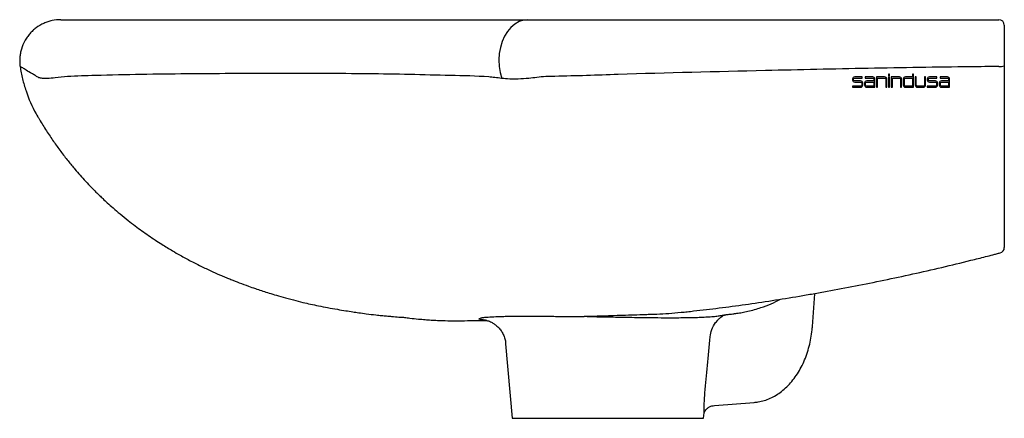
# Model space of a CAD drawing. Header units: millimetres. Extents: x 4186.662 to 4187.022, y 2763.534 to 2763.68.
import ezdxf

# ---------------------------------------------------------------- set-up
doc = ezdxf.new("R2010")
doc.units = ezdxf.units.MM
doc.layers.add('SANINDUSA', color=3, linetype='Continuous')

msp = doc.modelspace()

# ---------------------------------------------------------------- linework, layer by layer
at = {"layer": 'SANINDUSA'}
for p, q in [((4186.667576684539, 2763.645152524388), (4186.66787033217, 2763.644632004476)), ((4186.66787033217, 2763.644632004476), (4186.668204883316, 2763.644055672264)), ((4186.951509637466, 2763.56730530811), (4186.952376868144, 2763.579279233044)), ((4186.865541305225, 2763.570929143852), (4186.867985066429, 2763.570966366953)), ((4186.916669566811, 2763.569342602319), (4186.916913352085, 2763.569616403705)), ((4186.839285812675, 2763.560952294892), (4186.841676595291, 2763.533625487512)), ((4186.915628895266, 2763.538341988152), (4186.930205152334, 2763.53945929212)), ((4186.841676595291, 2763.533625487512), (4186.91167659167, 2763.533625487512)), ((4186.91167659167, 2763.533625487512), (4186.911851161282, 2763.535620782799))]:
    msp.add_line(p, q, dxfattribs=at)
at = {"layer": 'SANINDUSA', "flags": 128}
msp.add_lwpolyline([(4186.847459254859, 2763.679625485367), (4186.845808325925, 2763.67944447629), (4186.844197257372, 2763.678905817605), (4186.842664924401, 2763.678022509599), (4186.841248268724, 2763.676815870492), (4186.839981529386, 2763.675315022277), (4186.838895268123, 2763.673556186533), (4186.838015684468, 2763.671581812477), (4186.837364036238, 2763.669439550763), (4186.836956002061, 2763.667181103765), (4186.836801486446, 2763.664860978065), (4186.836904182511, 2763.662535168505), (4186.837261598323, 2763.660259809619), (4186.837865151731, 2763.658089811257)], dxfattribs=at)
at = {"layer": 'SANINDUSA'}
for points in [[(4186.969130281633, 2763.657177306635), (4186.966954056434, 2763.657177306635, -0.4142135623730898), (4186.966554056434, 2763.657577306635), (4186.966554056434, 2763.657849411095, -0.4142135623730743), (4186.966954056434, 2763.658249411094), (4186.96964227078, 2763.658249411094), (4186.96964227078, 2763.658649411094), (4186.966954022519, 2763.658649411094, 0.4142135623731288), (4186.966154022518, 2763.657849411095), (4186.966154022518, 2763.657577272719, 0.4142135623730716), (4186.966954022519, 2763.656777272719), (4186.969146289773, 2763.656777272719, -0.414213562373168), (4186.969546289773, 2763.656377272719), (4186.969546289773, 2763.655657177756, -0.4142135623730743), (4186.969146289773, 2763.655257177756), (4186.966154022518, 2763.655257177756), (4186.966154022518, 2763.654873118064), (4186.969130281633, 2763.654873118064, 0.4142135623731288), (4186.969930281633, 2763.655673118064), (4186.969930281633, 2763.656377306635, 0.4142135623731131)], [(4186.974330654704, 2763.657849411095, 0.4142135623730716), (4186.973530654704, 2763.658649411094), (4186.970842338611, 2763.658649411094), (4186.970842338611, 2763.658249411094), (4186.973530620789, 2763.658249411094, -0.4142135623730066), (4186.973930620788, 2763.657849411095), (4186.973930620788, 2763.657177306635), (4186.971354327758, 2763.657177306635, 0.4142135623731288), (4186.970554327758, 2763.656377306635), (4186.970554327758, 2763.655673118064, 0.4142135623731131), (4186.971354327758, 2763.654873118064), (4186.974330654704, 2763.654873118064)], [(4186.97533869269, 2763.658249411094), (4186.977930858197, 2763.658249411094, -0.4142135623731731), (4186.978330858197, 2763.657849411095), (4186.978330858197, 2763.654873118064), (4186.978714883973, 2763.654873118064), (4186.978714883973, 2763.657849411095, 0.4142135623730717), (4186.977914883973, 2763.658649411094), (4186.974938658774, 2763.658649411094), (4186.974938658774, 2763.654873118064), (4186.97533869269, 2763.654873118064)], [(4186.98332329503, 2763.658649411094), (4186.980347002, 2763.658649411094), (4186.980347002, 2763.654873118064), (4186.980731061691, 2763.654873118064), (4186.980731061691, 2763.658249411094), (4186.983323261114, 2763.658249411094, -0.4142135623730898), (4186.983723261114, 2763.657849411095), (4186.983723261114, 2763.654873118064), (4186.984123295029, 2763.654873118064), (4186.984123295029, 2763.657849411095, 0.4142135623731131)], [(4186.988491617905, 2763.659625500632), (4186.98810759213, 2763.659625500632), (4186.98810759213, 2763.658649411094), (4186.985523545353, 2763.658649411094, 0.4131164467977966), (4186.984723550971, 2763.657852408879), (4186.984715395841, 2763.655676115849, 0.4153115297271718), (4186.985515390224, 2763.654873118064), (4186.988491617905, 2763.654873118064)], [(4186.989499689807, 2763.658649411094), (4186.989115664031, 2763.658649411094), (4186.989115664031, 2763.655673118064, 0.4142135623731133), (4186.98991566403, 2763.654873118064), (4186.992091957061, 2763.654873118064, 0.4142135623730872), (4186.992891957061, 2763.655673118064), (4186.992891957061, 2763.658649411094), (4186.992491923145, 2763.658649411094), (4186.992491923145, 2763.655664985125, -0.4131711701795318), (4186.992093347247, 2763.65526498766), (4186.989901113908, 2763.655257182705, -0.4152567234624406), (4186.989499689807, 2763.65565718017)], [(4186.993899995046, 2763.657577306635), (4186.993899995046, 2763.657849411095, -0.4142135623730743), (4186.994299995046, 2763.658249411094), (4186.996988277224, 2763.658249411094), (4186.996988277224, 2763.658649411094), (4186.994299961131, 2763.658649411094, 0.4142135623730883), (4186.993499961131, 2763.657849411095), (4186.993499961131, 2763.657577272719, 0.4142135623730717), (4186.994299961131, 2763.656777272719), (4186.996492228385, 2763.656777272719, -0.4142135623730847), (4186.996892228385, 2763.656377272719), (4186.996892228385, 2763.655657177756, -0.4142135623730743), (4186.996492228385, 2763.655257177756), (4186.993499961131, 2763.655257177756), (4186.993499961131, 2763.654873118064), (4186.996469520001, 2763.654873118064, 0.4114777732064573), (4186.997269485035, 2763.655665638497), (4186.997276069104, 2763.656369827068, 0.4169546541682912), (4186.99647610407, 2763.657177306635), (4186.994299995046, 2763.657177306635, -0.4142135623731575)], [(4187.000876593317, 2763.658649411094), (4186.998188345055, 2763.658649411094), (4186.998188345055, 2763.658249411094), (4187.000876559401, 2763.658249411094, -0.4142135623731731), (4187.001276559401, 2763.657849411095), (4187.001276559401, 2763.657177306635), (4186.998700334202, 2763.657177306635, 0.4142135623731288), (4186.997900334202, 2763.656377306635), (4186.997900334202, 2763.655673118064, 0.4142135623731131), (4186.998700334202, 2763.654873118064), (4187.001676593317, 2763.654873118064), (4187.001676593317, 2763.657849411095, 0.4142135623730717)], [(4186.973930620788, 2763.656777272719), (4186.973930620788, 2763.655257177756), (4186.97133838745, 2763.655257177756, -0.4142135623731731), (4186.97093838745, 2763.655657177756), (4186.97093838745, 2763.656377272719, -0.4142135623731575), (4186.97133838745, 2763.656777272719)], [(4186.98810759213, 2763.655257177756), (4186.985515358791, 2763.655257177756, -0.4142135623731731), (4186.985115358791, 2763.655657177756), (4186.985115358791, 2763.657849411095, -0.4142135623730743), (4186.985515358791, 2763.658249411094), (4186.98810759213, 2763.658249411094)], [(4187.001276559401, 2763.656777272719), (4187.001276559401, 2763.655257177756), (4186.998700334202, 2763.655257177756, -0.4142135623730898), (4186.998300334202, 2763.655657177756), (4186.998300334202, 2763.656377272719, -0.4142135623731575), (4186.998700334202, 2763.656777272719)]]:
    msp.add_lwpolyline(points, format="xyb", close=True, dxfattribs=at)
for points in [[(4186.979722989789, 2763.659625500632), (4186.979338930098, 2763.659625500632), (4186.979338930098, 2763.65903343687), (4186.979722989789, 2763.65903343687)], [(4186.979722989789, 2763.658649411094), (4186.979338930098, 2763.658649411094), (4186.979338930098, 2763.654873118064), (4186.979722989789, 2763.654873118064)]]:
    msp.add_lwpolyline(points, close=True, dxfattribs=at)
for centre, radius, start, end in [((4187.019676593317, 2763.677625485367), 0.001999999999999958, 0, 90), ((4187.020145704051, 2763.666237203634), 0.003804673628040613, 262.3707192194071, 293.726467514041), ((4187.019676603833, 2763.596166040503), 0.001999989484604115, 284.7072865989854, 359.9998014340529), ((4186.868531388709, 2763.566316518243), 0.004658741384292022, 83.4378651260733, 92.12389193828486)]:
    msp.add_arc(centre, radius, start, end, dxfattribs=at)
for points, knots in [([(4186.676570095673, 2763.679625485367), (4186.675488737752, 2763.679625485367), (4186.674428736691, 2763.679509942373), (4186.6728692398, 2763.679171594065), (4186.672354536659, 2763.679031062), (4186.671335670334, 2763.678692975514), (4186.670830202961, 2763.678494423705), (4186.669367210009, 2763.677826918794), (4186.668450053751, 2763.67728358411), (4186.667161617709, 2763.676321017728), (4186.666744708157, 2763.675973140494), (4186.665958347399, 2763.675241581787), (4186.665587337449, 2763.674857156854), (4186.664888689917, 2763.67405183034), (4186.664561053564, 2763.673630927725), (4186.663949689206, 2763.672752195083), (4186.663664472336, 2763.672291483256), (4186.662890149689, 2763.670874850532), (4186.662482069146, 2763.669889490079), (4186.662028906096, 2763.668351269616), (4186.661904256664, 2763.667826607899), (4186.661712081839, 2763.666764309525), (4186.661578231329, 2763.665698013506), (4186.661558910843, 2763.664623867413), (4186.661597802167, 2763.663545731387), (4186.661646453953, 2763.66300640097), (4186.661724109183, 2763.662471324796)], [0, 0, 0, 0, 0.1249999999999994, 0.1249999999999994, 0.1874999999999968, 0.1874999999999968, 0.2499999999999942, 0.2499999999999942, 0.3749999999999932, 0.3749999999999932, 0.4374999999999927, 0.4374999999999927, 0.4999999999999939, 0.4999999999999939, 0.562499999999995, 0.562499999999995, 0.6249999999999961, 0.6249999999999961, 0.7499999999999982, 0.7499999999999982, 0.8124999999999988, 0.8124999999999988, 0.8749999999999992, 0.9374999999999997, 0.9374999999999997, 1, 1, 1, 1]), ([(4186.676570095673, 2763.679625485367), (4186.676801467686, 2763.679625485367), (4186.677080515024, 2763.679625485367), (4186.677727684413, 2763.679625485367), (4186.678096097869, 2763.679625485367), (4186.678930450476, 2763.679625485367), (4186.679396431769, 2763.679625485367), (4186.680181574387, 2763.679625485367), (4186.680457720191, 2763.679625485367), (4186.680895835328, 2763.679625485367), (4186.681045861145, 2763.679625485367), (4186.681277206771, 2763.679625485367), (4186.681355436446, 2763.679625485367), (4186.681474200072, 2763.679625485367), (4186.681513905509, 2763.679625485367), (4186.681562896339, 2763.679625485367), (4186.681572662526, 2763.679625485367), (4186.681592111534, 2763.679625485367), (4186.681599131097, 2763.679625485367), (4186.681644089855, 2763.679625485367), (4186.681716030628, 2763.679625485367), (4186.681823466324, 2763.679625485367)], [0, 0, 0, 0, 0.2500000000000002, 0.2500000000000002, 0.5000000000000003, 0.5000000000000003, 0.7500000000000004, 0.7500000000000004, 0.8750000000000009, 0.8750000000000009, 0.9375000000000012, 0.9375000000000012, 0.968750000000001, 0.968750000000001, 0.9843750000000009, 0.9843750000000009, 0.9882812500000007, 0.9882812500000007, 0.9921875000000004, 0.9921875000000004, 1, 1, 1, 1]), ([(4186.681823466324, 2763.679625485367), (4186.682010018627, 2763.679625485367), (4186.682295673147, 2763.679625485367), (4186.682858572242, 2763.679625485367), (4186.683070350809, 2763.679625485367), (4186.683532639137, 2763.679625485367), (4186.683783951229, 2763.679625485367), (4186.684057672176, 2763.679625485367)], [0, 0, 0, 0, 0.4999999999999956, 0.4999999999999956, 0.7499999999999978, 0.7499999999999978, 1, 1, 1, 1]), ([(4186.684057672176, 2763.679625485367), (4186.684276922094, 2763.679625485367), (4186.684507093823, 2763.679625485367), (4186.684870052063, 2763.679625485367), (4186.684994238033, 2763.679625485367), (4186.685242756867, 2763.679625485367), (4186.685367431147, 2763.679625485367), (4186.685990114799, 2763.679625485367), (4186.686486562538, 2763.679625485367), (4186.687973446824, 2763.679625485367), (4186.688962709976, 2763.679625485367), (4186.691929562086, 2763.679625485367), (4186.693902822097, 2763.679625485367), (4186.699804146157, 2763.679625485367), (4186.703714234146, 2763.679625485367), (4186.711479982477, 2763.679625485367), (4186.715336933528, 2763.679625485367), (4186.722989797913, 2763.679625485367), (4186.726778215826, 2763.679625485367), (4186.734277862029, 2763.679625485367), (4186.737989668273, 2763.679625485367), (4186.745339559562, 2763.679625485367), (4186.748980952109, 2763.679625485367), (4186.759765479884, 2763.679625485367), (4186.766763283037, 2763.679625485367), (4186.78040836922, 2763.679625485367), (4186.787071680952, 2763.679625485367), (4186.796800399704, 2763.679625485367), (4186.800000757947, 2763.679625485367), (4186.806320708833, 2763.679625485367), (4186.809439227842, 2763.679625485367), (4186.815589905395, 2763.679625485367), (4186.818621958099, 2763.679625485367), (4186.824596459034, 2763.679625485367), (4186.827540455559, 2763.679625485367), (4186.831883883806, 2763.679625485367), (4186.833318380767, 2763.679625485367), (4186.836170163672, 2763.679625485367), (4186.837588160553, 2763.679625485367), (4186.840410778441, 2763.679625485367), (4186.841816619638, 2763.679625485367), (4186.843912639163, 2763.679625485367), (4186.844608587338, 2763.679625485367), (4186.845645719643, 2763.679625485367), (4186.845990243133, 2763.679625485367), (4186.846505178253, 2763.679625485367), (4186.846673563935, 2763.679625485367), (4186.847043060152, 2763.679625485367), (4186.84724374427, 2763.679625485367), (4186.847459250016, 2763.679625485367)], [0, 0, 0, 0, 0.003906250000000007, 0.003906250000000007, 0.005859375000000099, 0.005859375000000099, 0.00781250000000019, 0.00781250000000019, 0.01562500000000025, 0.01562500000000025, 0.03125000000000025, 0.03125000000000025, 0.06250000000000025, 0.06250000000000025, 0.1250000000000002, 0.1250000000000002, 0.1875000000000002, 0.1875000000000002, 0.2500000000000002, 0.2500000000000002, 0.3125000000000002, 0.3125000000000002, 0.3750000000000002, 0.3750000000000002, 0.5000000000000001, 0.5000000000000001, 0.6250000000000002, 0.6250000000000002, 0.6875000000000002, 0.6875000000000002, 0.7500000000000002, 0.7500000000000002, 0.8125000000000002, 0.8125000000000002, 0.8750000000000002, 0.8750000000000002, 0.9062500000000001, 0.9062500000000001, 0.9375000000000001, 0.9375000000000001, 0.96875, 0.96875, 0.984375, 0.984375, 0.9921875, 0.9921875, 0.99609375, 0.99609375, 1, 1, 1, 1]), ([(4186.847459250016, 2763.679625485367), (4186.847985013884, 2763.679625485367), (4186.848572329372, 2763.679625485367), (4186.84953305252, 2763.679625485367), (4186.849868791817, 2763.679625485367), (4186.850555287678, 2763.679625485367), (4186.850906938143, 2763.679625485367), (4186.851267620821, 2763.679625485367)], [0, 0, 0, 0, 0.4999999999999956, 0.4999999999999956, 0.7499999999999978, 0.7499999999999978, 1, 1, 1, 1]), ([(4186.851267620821, 2763.679625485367), (4186.851692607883, 2763.679625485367), (4186.852125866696, 2763.679625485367), (4186.852782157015, 2763.679625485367), (4186.853001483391, 2763.679625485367), (4186.853439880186, 2763.679625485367), (4186.854535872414, 2763.679625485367), (4186.857385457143, 2763.679625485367), (4186.860015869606, 2763.679625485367), (4186.865276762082, 2763.679625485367), (4186.868784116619, 2763.679625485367), (4186.87930675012, 2763.679625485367), (4186.886322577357, 2763.679625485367), (4186.907371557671, 2763.679625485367), (4186.921406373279, 2763.679625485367), (4186.949479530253, 2763.679625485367), (4186.96351736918, 2763.679625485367), (4186.991595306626, 2763.679625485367), (4187.00563549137, 2763.679625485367), (4187.019676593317, 2763.679625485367)], [0, 0, 0, 0, 0.007812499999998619, 0.007812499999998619, 0.01171874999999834, 0.01171874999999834, 0.01562499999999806, 0.03124999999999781, 0.06249999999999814, 0.06249999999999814, 0.1249999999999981, 0.1249999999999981, 0.2499999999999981, 0.2499999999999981, 0.4999999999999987, 0.4999999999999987, 0.7499999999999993, 0.7499999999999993, 1, 1, 1, 1]), ([(4187.021676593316, 2763.677625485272), (4187.021676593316, 2763.677589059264), (4187.021676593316, 2763.677516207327), (4187.021676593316, 2763.676947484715), (4187.021676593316, 2763.676048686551), (4187.021676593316, 2763.674824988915), (4187.021676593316, 2763.673307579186), (4187.021676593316, 2763.671548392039), (4187.021676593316, 2763.669588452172), (4187.021676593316, 2763.667433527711), (4187.021676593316, 2763.665123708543), (4187.021676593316, 2763.663543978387), (4187.021676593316, 2763.662754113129)], [0, 0, 0, 0, 0.09837000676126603, 0.1967398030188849, 0.2951093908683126, 0.3934800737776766, 0.4918422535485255, 0.5902047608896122, 0.6885521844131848, 0.7868994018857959, 0.8934496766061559, 1, 1, 1, 1]), ([(4186.661724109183, 2763.662471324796), (4186.661834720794, 2763.661709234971), (4186.661962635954, 2763.660950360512), (4186.66225297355, 2763.659439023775), (4186.662415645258, 2763.658685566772), (4186.662953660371, 2763.656442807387), (4186.66337825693, 2763.654972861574), (4186.664845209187, 2763.65063694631), (4186.666079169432, 2763.64784430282), (4186.66757669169, 2763.645152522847)], [0, 0, 0, 0, 0.125, 0.125, 0.2500000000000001, 0.2500000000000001, 0.4999999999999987, 0.4999999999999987, 1, 1, 1, 1]), ([(4186.6686098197, 2763.658352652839), (4186.668378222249, 2763.658461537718), (4186.667846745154, 2763.658711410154), (4186.667579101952, 2763.65901352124), (4186.667199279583, 2763.659175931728), (4186.665523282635, 2763.660126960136), (4186.664041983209, 2763.661038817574), (4186.662559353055, 2763.662062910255), (4186.662002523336, 2763.66233518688), (4186.661724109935, 2763.66247132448)], [0, 0, 0, 0, 0.01561221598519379, 0.03582740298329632, 0.05612631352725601, 0.1902316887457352, 0.5041352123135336, 0.7520689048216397, 1, 1, 1, 1]), ([(4187.019640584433, 2763.662466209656), (4187.016228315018, 2763.662433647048), (4187.000295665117, 2763.662281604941), (4186.971847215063, 2763.661826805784), (4186.928839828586, 2763.660849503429), (4186.890649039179, 2763.659937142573), (4186.86389839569, 2763.658967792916), (4186.85398449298, 2763.658809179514), (4186.85077337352, 2763.658490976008), (4186.848750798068, 2763.658232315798), (4186.847785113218, 2763.658108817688)], [0, 0, 0, 0, 0.05947143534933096, 0.2776854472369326, 0.4959000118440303, 0.8094680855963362, 0.9438353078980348, 0.9631650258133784, 0.9824130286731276, 1, 1, 1, 1]), ([(4187.021676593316, 2763.662754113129), (4187.021676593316, 2763.660221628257), (4187.021676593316, 2763.655089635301), (4187.021676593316, 2763.648531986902), (4187.021676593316, 2763.643043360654), (4187.021676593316, 2763.636839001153), (4187.021676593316, 2763.632525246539), (4187.021676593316, 2763.629634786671)], [0, 0, 0, 0, 0.2037320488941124, 0.4128559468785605, 0.5584370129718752, 0.7041277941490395, 0.9999999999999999, 0.9999999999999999, 0.9999999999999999, 0.9999999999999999]), ([(4186.674550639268, 2763.658339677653), (4186.673532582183, 2763.658230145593), (4186.671740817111, 2763.658037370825), (4186.669804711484, 2763.658074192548), (4186.669011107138, 2763.658259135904), (4186.6686098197, 2763.658352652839)], [0, 0, 0, 0, 0.3941124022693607, 0.6936318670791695, 1, 1, 1, 1]), ([(4186.837865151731, 2763.658089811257), (4186.837000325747, 2763.658210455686), (4186.835267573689, 2763.658452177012), (4186.829332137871, 2763.658988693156), (4186.819041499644, 2763.659121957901), (4186.804335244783, 2763.65958258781), (4186.788926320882, 2763.659791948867), (4186.772875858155, 2763.659915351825), (4186.756157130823, 2763.659933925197), (4186.739386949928, 2763.659874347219), (4186.72264720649, 2763.659777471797), (4186.706064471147, 2763.659592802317), (4186.693278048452, 2763.659298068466), (4186.684131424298, 2763.659027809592), (4186.679004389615, 2763.65881955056), (4186.67603171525, 2763.658499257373), (4186.674550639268, 2763.658339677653)], [0, 0, 0, 0, 0.01634039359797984, 0.03273936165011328, 0.1350553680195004, 0.237531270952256, 0.3400569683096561, 0.4425451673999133, 0.5449344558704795, 0.6471926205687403, 0.7382989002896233, 0.8294378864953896, 0.9205635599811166, 0.9471108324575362, 0.9736490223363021, 1, 1, 1, 1]), ([(4186.847785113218, 2763.658108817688), (4186.846475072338, 2763.658008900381), (4186.844026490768, 2763.657822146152), (4186.840683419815, 2763.657830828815), (4186.83881173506, 2763.658002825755), (4186.837865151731, 2763.658089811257)], [0, 0, 0, 0, 0.362534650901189, 0.6776091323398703, 1, 1, 1, 1]), ([(4186.668208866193, 2763.64405799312), (4186.668407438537, 2763.643712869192), (4186.668954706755, 2763.642761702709), (4186.669981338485, 2763.641070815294), (4186.671247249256, 2763.63905760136), (4186.67253565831, 2763.637089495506), (4186.673839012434, 2763.63517179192), (4186.675122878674, 2763.633346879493), (4186.676531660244, 2763.63141497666), (4186.677938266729, 2763.629560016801), (4186.679240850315, 2763.627902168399), (4186.680500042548, 2763.626349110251), (4186.682001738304, 2763.624552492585), (4186.683660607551, 2763.622640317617), (4186.685667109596, 2763.620424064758), (4186.687615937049, 2763.618368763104), (4186.689341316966, 2763.616623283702), (4186.690702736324, 2763.615286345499), (4186.692106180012, 2763.613943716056), (4186.69373652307, 2763.612428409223), (4186.695822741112, 2763.610559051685), (4186.69834466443, 2763.608399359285), (4186.70104650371, 2763.606202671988), (4186.703714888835, 2763.60414277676), (4186.7061999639, 2763.602311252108), (4186.70865725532, 2763.600577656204), (4186.711091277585, 2763.598935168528), (4186.713370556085, 2763.59746322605), (4186.715466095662, 2763.59616052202), (4186.717725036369, 2763.594804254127), (4186.720597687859, 2763.593151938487), (4186.724154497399, 2763.591222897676), (4186.728109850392, 2763.58922183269), (4186.731960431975, 2763.587407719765), (4186.734928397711, 2763.586097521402), (4186.737127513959, 2763.585168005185), (4186.739225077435, 2763.584307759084), (4186.741930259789, 2763.583244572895), (4186.7449314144, 2763.582132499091), (4186.747645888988, 2763.581180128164), (4186.749969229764, 2763.580400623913), (4186.752299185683, 2763.579650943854), (4186.754840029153, 2763.578869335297), (4186.757927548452, 2763.577968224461), (4186.761512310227, 2763.576992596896), (4186.764880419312, 2763.576149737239), (4186.767973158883, 2763.575445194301), (4186.770998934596, 2763.574805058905), (4186.774261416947, 2763.574168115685), (4186.777606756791, 2763.573567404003), (4186.780638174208, 2763.573061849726), (4186.783239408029, 2763.572653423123), (4186.785749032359, 2763.572278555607), (4186.788572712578, 2763.571892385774), (4186.791388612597, 2763.571551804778), (4186.793866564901, 2763.571286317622), (4186.79577329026, 2763.571100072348), (4186.79791965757, 2763.570910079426), (4186.800604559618, 2763.570699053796), (4186.801887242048, 2763.570632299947), (4186.802341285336, 2763.570606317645)], [0, 0, 0, 0, 0.01807674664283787, 0.04981977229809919, 0.07793754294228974, 0.1025319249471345, 0.1229556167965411, 0.1404296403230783, 0.1552082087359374, 0.1692708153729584, 0.1840930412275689, 0.1990290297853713, 0.2128377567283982, 0.2352353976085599, 0.2571719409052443, 0.2807975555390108, 0.2961757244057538, 0.3084586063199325, 0.3193298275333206, 0.3338503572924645, 0.3523254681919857, 0.3740728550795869, 0.3982483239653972, 0.4190610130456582, 0.4376617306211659, 0.4556401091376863, 0.4745250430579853, 0.4916008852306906, 0.5050373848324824, 0.5190596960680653, 0.5395854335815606, 0.5675569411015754, 0.5951854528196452, 0.6191687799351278, 0.6385049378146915, 0.6485912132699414, 0.6596236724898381, 0.6784582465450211, 0.6989511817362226, 0.7145067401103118, 0.7280267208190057, 0.7410493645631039, 0.7564841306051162, 0.7742202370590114, 0.7939332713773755, 0.8114806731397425, 0.8250320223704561, 0.8389481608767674, 0.8558376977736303, 0.873643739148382, 0.889060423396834, 0.9018636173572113, 0.91238737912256, 0.9258578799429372, 0.9429323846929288, 0.9531072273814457, 0.9615568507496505, 0.9703260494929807, 0.9838803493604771, 0.9999999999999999, 0.9999999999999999, 0.9999999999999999, 0.9999999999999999]), ([(4187.021676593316, 2763.620518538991), (4187.021676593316, 2763.618571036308), (4187.021676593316, 2763.616738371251), (4187.021676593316, 2763.613294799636), (4187.021676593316, 2763.611683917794), (4187.021676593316, 2763.608683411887), (4187.021676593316, 2763.60729408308), (4187.021676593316, 2763.605377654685), (4187.021676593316, 2763.604766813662), (4187.021676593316, 2763.603601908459), (4187.021676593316, 2763.603047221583), (4187.021676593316, 2763.602001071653), (4187.021676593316, 2763.601508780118), (4187.021676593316, 2763.600591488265), (4187.021676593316, 2763.600165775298), (4187.021676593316, 2763.598986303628), (4187.021676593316, 2763.598330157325), (4187.021676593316, 2763.597272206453), (4187.021676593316, 2763.596870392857), (4187.021676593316, 2763.596323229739), (4187.021676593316, 2763.596177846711), (4187.021676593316, 2763.596166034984)], [0, 0, 0, 0, 0.1250000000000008, 0.1250000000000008, 0.2500000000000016, 0.2500000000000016, 0.3750000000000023, 0.3750000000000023, 0.4375000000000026, 0.4375000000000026, 0.5000000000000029, 0.5000000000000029, 0.5625000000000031, 0.5625000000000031, 0.6250000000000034, 0.6250000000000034, 0.7500000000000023, 0.7500000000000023, 0.8750000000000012, 0.8750000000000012, 1, 1, 1, 1]), ([(4186.865541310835, 2763.570929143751), (4186.868271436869, 2763.570986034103), (4186.871034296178, 2763.571063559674), (4186.876577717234, 2763.571235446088), (4186.879360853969, 2763.571329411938), (4186.883519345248, 2763.571465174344), (4186.884903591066, 2763.571509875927), (4186.887671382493, 2763.57159775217), (4186.889056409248, 2763.571640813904), (4186.89112745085, 2763.57170440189), (4186.891813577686, 2763.571724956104), (4186.892851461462, 2763.571757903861), (4186.893199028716, 2763.571769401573), (4186.893899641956, 2763.571794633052), (4186.894252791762, 2763.571808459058), (4186.896026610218, 2763.571884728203), (4186.897473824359, 2763.571967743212), (4186.900414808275, 2763.57217734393), (4186.9019088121, 2763.572303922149), (4186.904194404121, 2763.572524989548), (4186.90496597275, 2763.57260484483), (4186.906505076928, 2763.572767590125), (4186.907275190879, 2763.572850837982), (4186.911135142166, 2763.573276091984), (4186.914255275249, 2763.573645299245), (4186.923708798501, 2763.574841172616), (4186.930148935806, 2763.575749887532), (4186.940026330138, 2763.577282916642), (4186.943355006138, 2763.57782230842), (4186.948403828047, 2763.578674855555), (4186.950096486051, 2763.578966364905), (4186.953491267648, 2763.579562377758), (4186.955194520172, 2763.57986706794), (4186.960321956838, 2763.580801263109), (4186.963764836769, 2763.581451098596), (4186.970680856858, 2763.582801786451), (4186.974155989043, 2763.583502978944), (4186.981140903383, 2763.584957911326), (4186.984650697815, 2763.585711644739), (4186.991705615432, 2763.58727329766), (4186.995248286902, 2763.588080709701), (4187.002346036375, 2763.589746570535), (4187.005903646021, 2763.590605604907), (4187.011251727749, 2763.591934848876), (4187.013036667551, 2763.592384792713), (4187.015715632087, 2763.59306973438), (4187.016608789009, 2763.593299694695), (4187.017948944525, 2763.593647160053), (4187.01839572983, 2763.593763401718), (4187.01928962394, 2763.593996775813), (4187.019736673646, 2763.594113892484), (4187.020184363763, 2763.594231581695)], [0, 0, 0, 0, 0.06250000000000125, 0.06250000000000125, 0.1250000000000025, 0.1250000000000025, 0.1562500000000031, 0.1562500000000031, 0.1875000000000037, 0.1875000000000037, 0.2031250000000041, 0.2031250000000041, 0.2109375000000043, 0.2109375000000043, 0.2187500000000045, 0.2187500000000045, 0.2500000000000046, 0.2500000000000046, 0.2812500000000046, 0.2812500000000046, 0.2968750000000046, 0.2968750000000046, 0.3125000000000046, 0.3125000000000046, 0.3750000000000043, 0.3750000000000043, 0.5000000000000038, 0.5000000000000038, 0.5625000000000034, 0.5625000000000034, 0.5937500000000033, 0.5937500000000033, 0.6250000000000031, 0.6250000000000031, 0.6875000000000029, 0.6875000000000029, 0.7500000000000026, 0.7500000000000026, 0.8125000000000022, 0.8125000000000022, 0.8750000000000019, 0.8750000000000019, 0.9375000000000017, 0.9375000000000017, 0.9687500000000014, 0.9687500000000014, 0.9843750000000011, 0.9843750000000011, 0.9921875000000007, 0.9921875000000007, 1, 1, 1, 1]), ([(4186.918024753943, 2763.571275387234), (4186.91834142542, 2763.571330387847), (4186.918957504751, 2763.571437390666), (4186.919518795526, 2763.571530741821), (4186.919866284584, 2763.571585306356), (4186.919998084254, 2763.571605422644), (4186.920153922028, 2763.571627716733), (4186.92040914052, 2763.571660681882), (4186.920640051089, 2763.571688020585), (4186.921247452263, 2763.571757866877), (4186.922197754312, 2763.571870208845), (4186.923049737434, 2763.571973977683), (4186.92415519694, 2763.572120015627), (4186.925801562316, 2763.572389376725), (4186.92882897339, 2763.573010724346), (4186.932522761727, 2763.574062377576), (4186.936378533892, 2763.575514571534), (4186.938582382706, 2763.576611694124), (4186.939625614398, 2763.577131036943)], [0, 0, 0, 0, 0.09602656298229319, 0.1868181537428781, 0.258187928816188, 0.3098300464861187, 0.3572493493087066, 0.4137055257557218, 0.4714758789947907, 0.525549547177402, 0.5638378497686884, 0.5830363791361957, 0.604688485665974, 0.6510657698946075, 0.6983052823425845, 0.8115980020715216, 0.9108165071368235, 0.9999999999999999, 0.9999999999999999, 0.9999999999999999, 0.9999999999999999]), ([(4186.802341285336, 2763.570606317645), (4186.802990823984, 2763.57051424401), (4186.804666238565, 2763.570276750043), (4186.80716727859, 2763.570009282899), (4186.809739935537, 2763.569778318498), (4186.81204520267, 2763.569615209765), (4186.814524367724, 2763.569483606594), (4186.817467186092, 2763.569383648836), (4186.821152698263, 2763.569373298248), (4186.825787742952, 2763.569400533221), (4186.829683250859, 2763.569425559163), (4186.832019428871, 2763.569441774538), (4186.832511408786, 2763.569445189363)], [0, 0, 0, 0, 0.06440002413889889, 0.1661128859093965, 0.2470294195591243, 0.3211572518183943, 0.3977699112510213, 0.4888685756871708, 0.6080755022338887, 0.7591842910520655, 0.949286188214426, 0.9999999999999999, 0.9999999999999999, 0.9999999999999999, 0.9999999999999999]), ([(4186.831956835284, 2763.569574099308), (4186.831842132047, 2763.569580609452), (4186.831275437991, 2763.56961277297), (4186.830289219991, 2763.569736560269), (4186.829599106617, 2763.569922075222), (4186.829624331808, 2763.570133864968), (4186.829970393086, 2763.570301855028), (4186.83043779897, 2763.570434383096), (4186.830747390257, 2763.570506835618), (4186.830801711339, 2763.570519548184)], [0, 0, 0, 0, 0.04050025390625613, 0.2000924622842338, 0.5110061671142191, 0.6712795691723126, 0.8315480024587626, 0.9704433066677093, 0.9999999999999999, 0.9999999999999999, 0.9999999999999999, 0.9999999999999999]), ([(4186.830801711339, 2763.570519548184), (4186.831600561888, 2763.570612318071), (4186.831947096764, 2763.570643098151), (4186.832703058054, 2763.570703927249), (4186.833111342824, 2763.570733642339), (4186.834416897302, 2763.570818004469), (4186.8353975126, 2763.57086808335), (4186.837031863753, 2763.570928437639), (4186.837603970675, 2763.570946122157), (4186.838803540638, 2763.570976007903), (4186.839432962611, 2763.570988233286), (4186.841391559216, 2763.571015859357), (4186.842783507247, 2763.571020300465), (4186.845739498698, 2763.571021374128), (4186.847304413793, 2763.571020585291), (4186.84978279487, 2763.571015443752), (4186.850632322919, 2763.57101301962), (4186.852369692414, 2763.57100654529), (4186.853252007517, 2763.571002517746), (4186.855938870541, 2763.570988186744), (4186.857783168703, 2763.570975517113), (4186.860628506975, 2763.570954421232), (4186.861590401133, 2763.570946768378), (4186.863544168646, 2763.570934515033), (4186.864535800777, 2763.570930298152), (4186.865541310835, 2763.570929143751)], [0, 0, 0, 0, 0.06250000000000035, 0.06250000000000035, 0.1250000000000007, 0.1250000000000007, 0.2500000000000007, 0.2500000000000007, 0.3125000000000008, 0.3125000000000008, 0.3750000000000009, 0.3750000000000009, 0.5000000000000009, 0.5000000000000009, 0.6250000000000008, 0.6250000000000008, 0.6875000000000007, 0.6875000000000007, 0.7500000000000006, 0.7500000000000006, 0.8750000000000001, 0.8750000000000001, 0.9375000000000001, 0.9375000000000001, 1, 1, 1, 1]), ([(4186.831853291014, 2763.569600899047), (4186.83186704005, 2763.569599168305), (4186.831893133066, 2763.569595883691), (4186.832188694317, 2763.569537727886), (4186.832663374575, 2763.569411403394), (4186.833321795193, 2763.569183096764), (4186.834152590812, 2763.568807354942), (4186.835124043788, 2763.568233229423), (4186.836170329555, 2763.567417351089), (4186.83719338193, 2763.566345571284), (4186.838096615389, 2763.565044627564), (4186.838785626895, 2763.563561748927), (4186.839213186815, 2763.562177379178), (4186.839273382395, 2763.561289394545), (4186.839295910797, 2763.560957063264)], [0, 0, 0, 0, 0.09805467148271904, 0.1860888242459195, 0.2629853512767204, 0.3350700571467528, 0.406883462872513, 0.4830984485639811, 0.5667639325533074, 0.6566053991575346, 0.7500807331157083, 0.8456010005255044, 0.9422156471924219, 1, 1, 1, 1]), ([(4186.868371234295, 2763.570971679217), (4186.868249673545, 2763.570965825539), (4186.868112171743, 2763.57095920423), (4186.867977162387, 2763.570958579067), (4186.867961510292, 2763.57095850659)], [0, 0, 0, 0, 0.8840665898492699, 1, 1, 1, 1]), ([(4186.869063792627, 2763.570944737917), (4186.869247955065, 2763.570939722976), (4186.870134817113, 2763.570915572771), (4186.873580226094, 2763.570828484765), (4186.879562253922, 2763.570715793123), (4186.886572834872, 2763.570595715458), (4186.892573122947, 2763.570511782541), (4186.89581176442, 2763.570491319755), (4186.897402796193, 2763.570481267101)], [0, 0, 0, 0, 0.0193254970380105, 0.09306485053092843, 0.3594725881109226, 0.6338630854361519, 0.8201296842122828, 1, 1, 1, 1]), ([(4186.897402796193, 2763.570481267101), (4186.897484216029, 2763.570480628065), (4186.898746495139, 2763.570470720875), (4186.90102530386, 2763.570476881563), (4186.904269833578, 2763.570498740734), (4186.90731175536, 2763.570548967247), (4186.910093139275, 2763.570628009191), (4186.912555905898, 2763.570740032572), (4186.914718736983, 2763.570886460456), (4186.916611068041, 2763.5710688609), (4186.917609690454, 2763.571216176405), (4186.918104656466, 2763.571289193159)], [0, 0, 0, 0, 0.00849870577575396, 0.1317582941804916, 0.2550085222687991, 0.3825373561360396, 0.5100592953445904, 0.6309115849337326, 0.7517638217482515, 0.8769620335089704, 1, 1, 1, 1]), ([(4186.914086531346, 2763.563519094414), (4186.914237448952, 2763.564391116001), (4186.91455718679, 2763.566238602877), (4186.915610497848, 2763.56820385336), (4186.916463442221, 2763.569120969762), (4186.916669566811, 2763.569342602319)], [0, 0, 0, 0, 0.4040237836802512, 0.8559749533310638, 0.9999999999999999, 0.9999999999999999, 0.9999999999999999, 0.9999999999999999]), ([(4186.916885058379, 2763.569641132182), (4186.916886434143, 2763.569642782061), (4186.917134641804, 2763.569940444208), (4186.917652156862, 2763.570368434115), (4186.918349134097, 2763.570904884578), (4186.918928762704, 2763.571251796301), (4186.919335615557, 2763.571457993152), (4186.919471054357, 2763.571514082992), (4186.919527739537, 2763.571537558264)], [0, 0, 0, 0, 0.001172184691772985, 0.2114791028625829, 0.4155106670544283, 0.6229467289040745, 0.8421919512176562, 1, 1, 1, 1]), ([(4186.930205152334, 2763.53945929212), (4186.930682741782, 2763.539508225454), (4186.931922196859, 2763.539635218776), (4186.93389829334, 2763.540108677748), (4186.936097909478, 2763.540933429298), (4186.938223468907, 2763.542057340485), (4186.940258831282, 2763.543467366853), (4186.942184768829, 2763.545155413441), (4186.943980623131, 2763.547106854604), (4186.945625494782, 2763.549302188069), (4186.947099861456, 2763.551716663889), (4186.948386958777, 2763.554321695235), (4186.949472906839, 2763.557086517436), (4186.950348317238, 2763.559979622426), (4186.951002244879, 2763.562969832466), (4186.951355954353, 2763.56542862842), (4186.951474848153, 2763.566880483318), (4186.951509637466, 2763.56730530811)], [0, 0, 0, 0, 0.0424640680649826, 0.1102040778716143, 0.1782406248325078, 0.2470110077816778, 0.3167221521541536, 0.3874284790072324, 0.4590377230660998, 0.5313545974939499, 0.6041470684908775, 0.6772047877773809, 0.7503627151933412, 0.8235194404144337, 0.89664885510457, 0.9697585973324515, 1, 1, 1, 1]), ([(4186.912173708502, 2763.542996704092), (4186.912485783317, 2763.546312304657), (4186.912796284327, 2763.549628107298), (4186.91310538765, 2763.552944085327), (4186.91343395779, 2763.556468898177), (4186.913760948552, 2763.559993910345), (4186.914086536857, 2763.563519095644)], [0, 0, 0, 0, 0.01000000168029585, 0.01000000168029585, 0.01000000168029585, 0.02062978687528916, 0.02062978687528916, 0.02062978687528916, 0.02062978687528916]), ([(4186.911841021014, 2763.535621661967), (4186.911863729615, 2763.535905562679), (4186.91192924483, 2763.536724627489), (4186.911936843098, 2763.538457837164), (4186.911994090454, 2763.540745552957), (4186.912113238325, 2763.542238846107), (4186.912173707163, 2763.542996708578)], [0, 0, 0, 0, 0.1797556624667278, 0.5186022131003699, 0.7556854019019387, 1, 1, 1, 1]), ([(4186.911824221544, 2763.535378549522), (4186.911827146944, 2763.535397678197), (4186.911833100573, 2763.53543660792), (4186.911957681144, 2763.535829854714), (4186.912257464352, 2763.536406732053), (4186.912808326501, 2763.537098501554), (4186.913623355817, 2763.53773668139), (4186.914606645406, 2763.538203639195), (4186.915310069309, 2763.538282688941), (4186.915639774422, 2763.538319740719)], [0, 0, 0, 0, 0.1261421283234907, 0.2567181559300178, 0.3937076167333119, 0.5394568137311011, 0.6956963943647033, 0.8573684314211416, 1, 1, 1, 1])]:
    msp.add_open_spline(points, degree=3, knots=knots, dxfattribs=at)
for points in [[(4187.021676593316, 2763.629634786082), (4187.021676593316, 2763.626395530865), (4187.021676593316, 2763.623356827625), (4187.021676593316, 2763.620518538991)], [(4187.020184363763, 2763.594231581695), (4187.020184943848, 2763.594231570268), (4187.020185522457, 2763.594231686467), (4187.020186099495, 2763.594231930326)]]:
    msp.add_open_spline(points, degree=3, dxfattribs=at)

doc.saveas('drawing.dxf')
